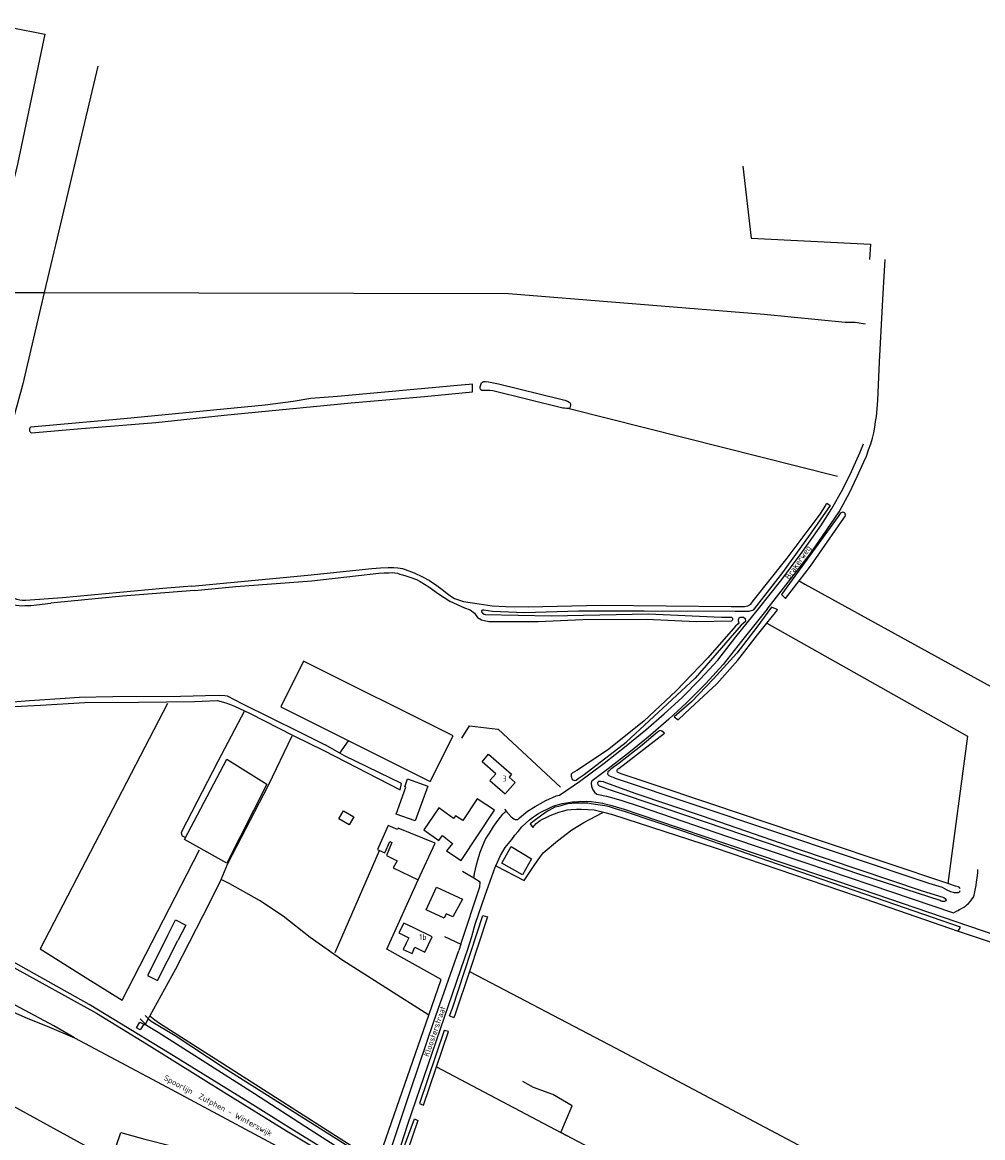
# Model space of a CAD drawing. Header units: metres. Extents: x 233829 to 239427, y 444283 to 448222.
# Tile 167 of 171: x 238157 to 238569, y 447624 to 448102. Entities that reach past the tile are written whole.
import ezdxf

# ---------------------------------------------------------------- set-up
doc = ezdxf.new("R2010")
doc.units = ezdxf.units.M
doc.header["$MEASUREMENT"] = 0
for name, color, linetype in [('ASSPOOR', 253, 'Continuous'), ('BIJGEBOUW', 4, 'Continuous'), ('DAKRAND', 4, 'Continuous'), ('DAKRAND-BYG', 4, 'Continuous'), ('FUNKTIEAAND', 253, 'Continuous'), ('HEG', 253, 'Continuous'), ('HEK', 253, 'Continuous'), ('HOOFDGEBOUW', 4, 'Continuous'), ('HUISNUMMER', 253, 'Continuous'), ('INSTEEKSLOOT', 153, 'Continuous'), ('KANTVERH', 253, 'Continuous'), ('MIDSLTGREPPEL', 253, 'Continuous'), ('OVLIJNOBJ', 253, 'Continuous'), ('RASTER', 253, 'Continuous'), ('STRAATNAAM', 253, 'Continuous')]:
    doc.layers.add(name, color=color, linetype=linetype)
doc.styles.get("Standard").update_dxf_attribs({"font": 'iso.shx'})

msp = doc.modelspace()

# ---------------------------------------------------------------- linework, layer by layer
at = {"layer": 'ASSPOOR'}
for points in [[(238000, 447758.66), (238004.43, 447756.24), (238054.32, 447729.45), (238101.06, 447704.44), (238134.94, 447686), (238144.48, 447681.1), (238158.9, 447674.76), (238168.51, 447670.93), (238179.18, 447666.31), (238170.39, 447671.48), (238156.02, 447679.17), (238102.62, 447708.09), (238047.44, 447737.8), (238006.23, 447759.85), (238000, 447763.24)], [(238179.18, 447666.31), (238218.92, 447645.22), (238279.64, 447612.64), (238302.59, 447600.27), (238305.59, 447598.63), (238306.48, 447598.07), (238311.83, 447595.25), (238319.78, 447591.1), (238365.24, 447566.53), (238405.28, 447545.1), (238487.5, 447500.73), (238488.87, 447500), (238517.1, 447484.95), (238531.75, 447476.98), (238572.8, 447454.99)]]:
    msp.add_lwpolyline(points, dxfattribs=at)
at = {"layer": 'BIJGEBOUW'}
for points in [[(238336.93, 447753.13), (238341.21, 447749.67), (238338.65, 447746.51), (238344.95, 447742.34), (238359.28, 447763.92), (238351.87, 447768.83), (238345.65, 447759.46), (238342.52, 447761.54), (238341.77, 447760.42)], [(238345.62, 447725.81), (238341.36, 447718.24), (238338.59, 447719.51), (238337.73, 447717.63), (238329.99, 447721.17), (238334.44, 447730.91), (238345.62, 447725.81)]]:
    msp.add_lwpolyline(points, dxfattribs=at)
at = {"layer": 'DAKRAND'}
for points in [[(238359.81, 447779.52), (238353.99, 447784.65), (238356.72, 447787.94), (238366.58, 447779.39), (238365.56, 447778.08)], [(238324.67, 447713.56), (238320.47, 447715.57), (238318.3, 447711.32), (238322.56, 447709.2)], [(238321.48, 447706.97), (238320.14, 447704.2), (238323.93, 447702.47), (238325.16, 447705.19)]]:
    msp.add_lwpolyline(points, dxfattribs=at)
at = {"layer": 'DAKRAND-BYG'}
for points in [[(238341.51, 447795.77), (238277.47, 447827.76), (238267.69, 447808.17), (238331.73, 447776.18), (238341.51, 447795.77)], [(238317.13, 447762.26), (238321.32, 447773.79), (238320.82, 447773.97), (238322.05, 447777.35), (238330.66, 447774.22), (238325.24, 447759.31), (238317.13, 447762.26)], [(238294.51, 447763.66), (238298.93, 447761.11), (238296.98, 447757.73), (238292.56, 447760.29), (238294.51, 447763.66)], [(238341.77, 447760.42), (238335.45, 447764.88), (238328.93, 447755.56), (238335.37, 447751), (238336.93, 447753.13)], [(238317.73, 447755.6), (238313.66, 447757.42), (238309.07, 447747.04), (238310.03, 447746.61)], [(238315.34, 447750.06), (238312.92, 447744.46), (238317.54, 447742.3), (238315.78, 447739.26), (238326.6, 447734.13), (238333.88, 447749.8), (238317.98, 447756.18), (238317.73, 447755.6)], [(238310.03, 447746.61), (238312.28, 447745.6), (238314.48, 447750.47), (238315.34, 447750.06)], [(238375.14, 447743.15), (238371.23, 447736.26), (238362.47, 447741.27), (238366.41, 447748.33), (238375.14, 447743.15)], [(238219.05, 447710.09), (238222.48, 447716.96), (238226.93, 447714.65), (238223.53, 447708.08)], [(238219.05, 447710.09), (238210.54, 447693.05), (238214.81, 447690.95), (238223.53, 447708.08)]]:
    msp.add_lwpolyline(points, dxfattribs=at)
at = {"layer": 'HEG'}
for p, q in [((238345.33, 447794.75), (238348.51, 447800.1)), ((238360.88, 447798.7), (238387.55, 447773.84))]:
    msp.add_line(p, q, dxfattribs=at)
at = {"layer": 'HEK'}
for points in [[(238261.62, 447775.16), (238244.58, 447741.22), (238226.38, 447751.39), (238244.53, 447785.75), (238261.62, 447775.16)], [(238020.47, 447595.75), (238032.26, 447592.64), (238050.57, 447587.77), (238068.29, 447583.11), (238095.8, 447576.11), (238110.61, 447572.09), (238112.56, 447571.57), (238113.95, 447571.19), (238117.2, 447570.31), (238123.34, 447568.65), (238125.61, 447566.5), (238147.89, 447560.57), (238171, 447554.43), (238174.9, 447566.49), (238180.11, 447582.74), (238190.68, 447616.44), (238148.5, 447639.5), (238143.13, 447642.52)], [(238199.07, 447625.79), (238209.44, 447623.02), (238231.99, 447617.17), (238242.5, 447614.37), (238248.67, 447610.94), (238267.45, 447599.01), (238286.13, 447585.9), (238296.54, 447577.98), (238301.87, 447591.88), (238303.07, 447594.56), (238304.17, 447594.44)]]:
    msp.add_lwpolyline(points, dxfattribs=at)
at = {"layer": 'HOOFDGEBOUW'}
for p, q in [((238368.12, 447775.85), (238365.56, 447778.08)), ((238322.56, 447709.2), (238321.48, 447706.97))]:
    msp.add_line(p, q, dxfattribs=at)
for points in [[(238359.81, 447779.52), (238357.32, 447776.67), (238363.85, 447770.96), (238368.12, 447775.85)], [(238325.16, 447705.19), (238329.44, 447703.12), (238332.63, 447709.71), (238324.67, 447713.56)]]:
    msp.add_lwpolyline(points, dxfattribs=at)
at = {"layer": 'INSTEEKSLOOT'}
msp.add_line((238463.72, 447844.84), (238463.94, 447844.76), dxfattribs=at)
for points in [[(238349.85, 447946.49), (238348.46, 447946.4), (238344.95, 447946.14), (238292, 447941.17), (238280.5, 447940.44), (238272.99, 447939.04), (238261.04, 447937.51), (238200.45, 447931.72), (238160.52, 447928.15)], [(238160.84, 447925.59), (238182.23, 447927.46), (238214.15, 447930.15), (238243.46, 447933.28), (238271.42, 447935.9), (238297.84, 447938.46), (238329.34, 447941.28), (238349.83, 447943.24), (238349.81, 447945.36), (238349.85, 447946.49)], [(238391.86, 447937.94), (238391.86, 447937.46), (238391.79, 447936.91), (238391.63, 447936.43), (238391.24, 447936.11), (238390.11, 447936.02), (238389.31, 447936.16), (238388.57, 447936.26), (238358.55, 447943.66), (238357.33, 447943.87), (238355.69, 447943.84), (238354.5, 447943.85), (238353.92, 447943.86), (238353.4, 447944.15), (238353.15, 447944.63), (238353.15, 447945.31), (238353.25, 447945.79), (238353.52, 447946.69), (238353.74, 447947.04), (238354.13, 447947.33), (238354.75, 447947.62), (238355.45, 447947.61), (238356.68, 447947.51), (238360.99, 447946.71), (238387.73, 447940.03), (238389.4, 447939.6), (238390.59, 447939.24), (238391.32, 447938.85), (238391.71, 447938.46), (238391.86, 447937.94)], [(238160.52, 447928.15), (238160.29, 447927.94), (238160.11, 447927.69), (238159.98, 447927.4), (238159.92, 447927.09), (238159.93, 447926.78), (238160, 447926.47), (238160.14, 447926.19), (238160.33, 447925.94), (238160.57, 447925.73), (238160.84, 447925.59)], [(238229.57, 447859.97), (238279.2, 447864.64), (238306.74, 447867.58), (238310.35, 447867.78), (238313.7, 447867.95), (238316.02, 447867.94), (238317.79, 447867.86), (238319.78, 447867.46), (238324.79, 447865.66), (238328.48, 447863.96), (238331.37, 447862.4), (238334.54, 447860.28), (238337.49, 447858.08), (238339.7, 447856.23), (238342.07, 447854.66), (238346.05, 447853.42), (238352.74, 447852.31), (238358.34, 447851.5), (238364.16, 447851.21), (238373.69, 447851.14), (238405.05, 447851.87), (238460.8, 447851.25), (238464.63, 447851.19), (238466.46, 447851.18), (238467.92, 447851.46), (238469.21, 447852.29), (238470.18, 447853.64), (238484.76, 447871.92), (238494.66, 447885.02), (238499.04, 447890.95), (238501.06, 447894.22), (238501.78, 447895.47)], [(238501.78, 447895.47), (238503.22, 447894.46), (238494.58, 447882.16), (238482.69, 447865.75), (238471.65, 447851.47), (238470.16, 447849.61), (238468.29, 447849.04), (238462.49, 447849.05), (238423.41, 447849.21), (238395.5, 447849.23), (238372.19, 447848.45), (238358.45, 447849.12), (238354.75, 447849.59), (238353.95, 447849.6), (238353.72, 447849.41), (238353.72, 447849.21), (238353.75, 447848.95), (238354.1, 447848.34), (238354.87, 447847.92)], [(238509.69, 447890.43), (238509.67, 447890.85), (238509.54, 447891.11), (238509.28, 447891.36), (238509.02, 447891.5), (238508.54, 447891.59), (238508.19, 447891.57), (238507.87, 447891.41), (238507.48, 447891.09), (238506.6, 447889.8), (238482.3, 447856.32), (238484, 447854.67), (238489.82, 447862.21), (238494.74, 447868.57), (238508.98, 447889.02), (238509.53, 447889.79), (238509.69, 447890.43)], [(238174.05, 447855.01), (238158.29, 447853.77), (238157.02, 447853.76), (238155.81, 447854), (238154.47, 447854.3), (238153.3, 447854.81), (238134.69, 447865.31), (238109.16, 447879.15), (238097.42, 447885.52)], [(238230.7, 447858.11), (238248.43, 447859.81), (238280.95, 447862.3), (238309.69, 447865.47), (238311.94, 447865.64), (238313.94, 447865.73), (238315.58, 447865.75), (238316.52, 447865.71), (238317.71, 447865.48), (238318.67, 447865.12), (238319.83, 447864.82), (238321.3, 447864.33), (238323.04, 447863.77), (238325.83, 447862.82), (238327.4, 447862), (238331.09, 447859.6), (238335.32, 447856.73), (238340.1, 447853.55), (238346.36, 447850.68), (238348.83, 447849.85), (238350.69, 447848.36), (238352.03, 447846.52), (238353.66, 447845.48), (238356.84, 447844.81), (238364.95, 447844.81), (238377.93, 447844.8), (238397.12, 447845.68), (238424.48, 447845.79), (238445.66, 447844.81), (238461.07, 447845.05)], [(238230.7, 447858.11), (238199.88, 447855.73), (238171.99, 447852.97), (238169.07, 447852.73)], [(238229.57, 447859.97), (238217.09, 447858.89), (238174.05, 447855.01)], [(238139.71, 447809.71), (238130.85, 447809.81), (238130.18, 447809.84), (238129.94, 447809.87), (238129.73, 447810.02), (238129.64, 447810.26), (238129.6, 447810.44), (238129.63, 447810.84), (238137.03, 447824.68), (238150.24, 447848.57), (238151.62, 447850.75), (238151.77, 447850.96), (238152.16, 447851.51), (238152.58, 447851.87), (238152.73, 447851.9), (238152.97, 447851.96), (238156.78, 447851.58), (238157.97, 447851.59), (238160.48, 447851.62), (238169.07, 447852.73)], [(238354.87, 447847.92), (238355.32, 447847.82), (238383.51, 447847.25), (238425.24, 447848.1), (238456.52, 447846.61), (238460.99, 447846.61)], [(238480.62, 447849.8), (238480.46, 447849.93), (238478.05, 447850.94), (238471.72, 447842.42), (238463.11, 447831.18), (238453.19, 447820.2), (238443.76, 447810.38), (238436.31, 447803.99), (238438.08, 447802.72), (238443.16, 447807.49), (238454.56, 447818.16), (238463.58, 447828.28), (238472.05, 447839.1), (238476.09, 447844.12), (238479.71, 447848.61), (238480.62, 447849.8)], [(238463.94, 447844.76), (238463.97, 447844.28), (238463.74, 447843.76), (238462.55, 447842.8), (238450.71, 447829.23), (238437.19, 447815.16), (238423.3, 447802.11), (238407.76, 447789.63), (238394.51, 447780.92), (238392.63, 447779.81), (238392.21, 447779.39), (238392.17, 447778.49), (238392.58, 447777.04), (238393.51, 447776.65), (238394.29, 447776.87), (238395.13, 447777.47), (238397.65, 447779.26), (238415.77, 447793.02), (238445.27, 447820.51)], [(238464.61, 447846.61), (238466.08, 447846.61), (238466.79, 447846.03), (238466.84, 447844.84), (238465.03, 447843.21), (238445.27, 447820.51)], [(238460.99, 447846.61), (238461.17, 447846.39), (238461.28, 447846.13), (238461.33, 447845.84), (238461.31, 447845.56), (238461.22, 447845.29), (238461.07, 447845.05)], [(238464.61, 447846.61), (238464.32, 447846.41), (238464.07, 447846.16), (238463.89, 447845.86), (238463.76, 447845.53), (238463.71, 447845.19), (238463.72, 447844.84)], [(238139.71, 447809.71), (238140.26, 447809.65), (238141.22, 447809.53), (238141.68, 447809.56), (238159.9, 447810.99), (238175.24, 447812), (238181.23, 447812.32), (238195.7, 447812.66), (238224.67, 447812.85), (238240.88, 447813.29), (238243.67, 447813.14), (238244.69, 447812.91), (238251.33, 447809.55), (238275.51, 447797.56), (238286.75, 447791.99)], [(238139.77, 447807.58), (238142.41, 447807.86), (238164.65, 447808.97), (238183.69, 447810.08), (238206.66, 447810.28), (238230.64, 447810.49), (238240.51, 447810.89), (238244.08, 447809.89), (238245.73, 447809.37), (238247.89, 447808.46), (238252.15, 447806.53)], [(238252.15, 447806.53), (238254.22, 447805.58), (238272.92, 447795.88), (238286.08, 447789.58)], [(238558.84, 447730.34), (238558.77, 447730.57), (238558.52, 447730.92), (238558.04, 447731.05), (238556.94, 447731.32), (238553.59, 447732.45), (238500.7, 447750.26), (238452.39, 447766.54), (238425.57, 447775.54), (238413.59, 447779.45), (238412.53, 447779.94), (238412.02, 447780.26), (238411.92, 447780.49), (238411.86, 447780.71), (238411.89, 447781), (238412.02, 447781.45), (238412.57, 447781.87), (238432.21, 447796.97), (238430.99, 447797.84), (238430.45, 447798.04), (238429.96, 447797.91), (238429.22, 447797.34), (238422.58, 447791.81), (238412.72, 447784.02), (238409.16, 447781.57), (238408.38, 447780.86), (238407.93, 447780.32), (238407.76, 447779.48), (238407.92, 447779.19), (238408.34, 447778.84), (238408.82, 447778.54), (238409.59, 447778.25)], [(238286.08, 447789.58), (238318.81, 447772.72), (238319.47, 447775.42), (238294.98, 447787.3), (238293.02, 447788.42), (238286.75, 447791.99)], [(238000, 447779.91), (238069.45, 447742.74), (238091.34, 447730.55), (238139.45, 447704.03), (238188.73, 447676.94), (238210.16, 447663.79), (238244.2, 447642.51), (238270.13, 447626.59), (238292.31, 447613.21), (238295.8, 447611.01), (238303.24, 447604.1), (238304.23, 447605.39), (238302.61, 447607.45), (238298.3, 447611.3), (238296.45, 447612.75), (238290.42, 447616.16), (238273.29, 447626.65), (238255.67, 447637.67), (238219.83, 447659.83), (238185.51, 447680.62), (238126.82, 447713.49), (238090.68, 447734)], [(238552.85, 447725.32), (238552.78, 447725.16), (238552.52, 447724.94), (238552.23, 447724.81), (238551.68, 447724.78), (238551.14, 447724.85), (238550.72, 447725.02), (238550.33, 447725.18), (238516.7, 447736.09), (238432.84, 447764.58), (238407.75, 447772.91), (238405.57, 447773.8), (238404.31, 447774.26), (238403.77, 447774.78), (238403.55, 447775.71), (238403.68, 447776.13), (238404.07, 447776.35), (238404.71, 447776.38), (238405.81, 447776.21), (238406.87, 447775.75), (238419.91, 447771.16), (238448.33, 447761.54), (238489.22, 447747.31), (238542.22, 447729.48), (238551.92, 447726.46), (238552.43, 447726.1), (238552.85, 447725.32)], [(238409.59, 447778.25), (238410.13, 447778.02), (238410.94, 447777.72), (238545.43, 447732.71), (238551.24, 447730.97), (238553.17, 447729.77), (238554.77, 447729.11), (238555.86, 447728.78), (238556.31, 447728.71), (238556.8, 447728.65), (238557.21, 447728.64), (238557.51, 447728.64), (238557.99, 447728.64), (238558.15, 447728.7), (238558.47, 447728.8), (238558.63, 447728.89), (238558.76, 447729.05), (238558.8, 447729.15), (238558.89, 447729.47)], [(238559.05, 447713.76), (238523.04, 447726.19), (238476.44, 447742.24), (238440.43, 447754.74), (238415.38, 447763.27), (238411.14, 447764.59), (238408.57, 447765.31), (238406.55, 447765.78), (238403.59, 447766.22), (238400.79, 447766.65), (238399.34, 447766.89), (238397.83, 447766.99), (238396.32, 447767), (238395.35, 447766.98), (238393.67, 447766.92), (238392.39, 447766.8), (238390.71, 447766.68), (238389.94, 447766.5), (238388.62, 447766.15), (238387.71, 447765.84), (238386.74, 447765.55), (238385.2, 447765.18), (238383.91, 447764.54), (238382.55, 447763.78), (238380.74, 447762.66), (238374.56, 447758.1), (238375.74, 447756.58), (238377.14, 447758.28), (238378.79, 447759.52), (238379.79, 447760.06), (238381.43, 447760.85), (238383.18, 447761.61)], [(238383.18, 447761.61), (238385.02, 447762.44), (238386.89, 447763.1), (238388.99, 447763.7), (238390.37, 447764.05), (238392.08, 447764.23), (238394.43, 447764.34), (238396.49, 447764.33), (238399.29, 447764.25), (238401.99, 447764.04), (238405.95, 447763.14), (238409.8, 447762.15), (238415.65, 447760.28), (238453.85, 447747.83), (238514.3, 447727.22), (238558.11, 447712.12), (238559.05, 447713.76)], [(238356.27, 447718.23), (238348.51, 447694.79), (238342.45, 447676.48), (238341.86, 447674.9), (238340, 447675.78), (238341.21, 447679.03), (238354.35, 447718.79), (238356.27, 447718.23)], [(238339.58, 447669.16), (238337.74, 447669.48), (238327.1, 447638.22), (238328.78, 447637.52), (238339.58, 447669.16)], [(238326.38, 447630.94), (238319.86, 447611.68), (238319.29, 447610.82), (238318.47, 447610.55), (238317.94, 447611.17), (238318.26, 447612.6), (238318.32, 447613.32), (238318.69, 447614.61), (238325.01, 447631.62), (238326.38, 447630.94)]]:
    msp.add_lwpolyline(points, dxfattribs=at)
at = {"layer": 'KANTVERH'}
for points in [[(238476.12, 447850.11), (238477.14, 447851.38), (238494.71, 447873.98), (238499.85, 447881.35), (238507.08, 447891.87), (238511.45, 447899.92), (238514.73, 447906.98), (238517.67, 447913.17), (238518.71, 447915.68), (238519.61, 447918.36), (238520.59, 447920.94), (238521.29, 447923.36), (238521.85, 447925.6), (238522.32, 447928.02), (238522.65, 447930.58), (238523.08, 447932.72), (238523.33, 447935.98), (238523.57, 447939.72), (238524.34, 447956.09), (238525.94, 447985.32), (238526.75, 448000)], [(238363.56, 447764.41), (238364.31, 447763.55), (238366.47, 447761.08), (238366.98, 447760.66), (238367.59, 447760.24), (238368.14, 447759.94), (238368.52, 447759.88), (238369.26, 447760), (238370.07, 447760.64), (238373.37, 447763.45), (238376.67, 447765.49), (238381.32, 447768.03), (238385.65, 447770.07), (238387.16, 447770.31), (238395.76, 447776.24), (238406.24, 447784.1), (238415.66, 447791.47), (238424.17, 447798.34), (238432.07, 447805.24), (238439.55, 447812.11), (238447.65, 447820.27), (238455.08, 447828.3), (238462.77, 447838.23), (238472.51, 447850.3), (238482.41, 447862.82), (238490.72, 447873.91), (238499.14, 447885.73), (238503.95, 447893.3), (238508.61, 447901.54), (238512.36, 447909.08), (238515.92, 447917.04), (238517.52, 447920.89)], [(238476.12, 447850.11), (238474.88, 447848.46), (238465.14, 447836.38), (238457.37, 447826.36), (238449.81, 447818.18), (238441.65, 447809.96), (238434.06, 447802.99), (238426.1, 447796.03), (238417.53, 447789.12), (238408.07, 447781.72), (238401.09, 447776.48), (238400.92, 447776.18), (238400.77, 447775.55), (238400.88, 447774.25), (238401.28, 447772.96), (238402.08, 447771.68), (238403.11, 447770.8)], [(238346.59, 447700.66), (238347.81, 447704.42), (238349.52, 447709.84), (238351.01, 447715.15), (238355.3, 447727.54), (238359.57, 447739.59), (238359.81, 447740.12), (238361.85, 447744.5), (238363.9, 447747.9), (238365.3, 447749.6), (238366.7, 447751.42), (238367.93, 447753.25), (238369.39, 447754.85), (238370.98, 447756.77), (238372.86, 447758.5), (238374.35, 447759.87), (238375.58, 447760.83), (238376.9, 447761.62), (238377.84, 447762.33), (238379.42, 447763.18), (238379.97, 447763.57), (238382.1, 447764.52), (238382.72, 447764.84), (238384.43, 447765.7), (238385.36, 447765.95), (238387.23, 447766.51), (238388.3, 447766.83), (238390.1, 447767.14), (238390.97, 447767.29), (238392.78, 447767.51), (238393.68, 447767.57), (238395.26, 447767.72)], [(238395.26, 447767.72), (238395.97, 447767.78), (238397.54, 447767.73), (238398.8, 447767.79), (238400.51, 447767.65), (238400.89, 447767.65), (238402.72, 447767.41), (238403.82, 447767.18), (238405.52, 447766.97), (238406.58, 447766.65), (238407.8, 447766.41), (238409.57, 447765.92), (238411.82, 447765.29), (238414.45, 447764.47), (238429.13, 447759.45), (238469.77, 447745.86), (238516.82, 447729.91), (238574.19, 447710.38), (238632.2, 447691.09)], [(238403.11, 447770.8), (238403.84, 447770.66), (238407.34, 447769.99), (238410.46, 447769.03), (238413.93, 447768.11), (238421.29, 447765.65), (238459.22, 447752.68), (238492.79, 447741.42), (238520.54, 447732.01), (238556.04, 447719.92), (238556.98, 447720.59), (238557.83, 447721.02), (238558.61, 447721.38), (238559.52, 447721.77), (238560.5, 447722.4), (238561.32, 447722.96), (238561.93, 447723.49), (238562.48, 447723.99), (238563.4, 447725.09), (238564.11, 447725.89), (238564.56, 447726.66), (238564.84, 447727.46), (238565.02, 447728.27), (238565.27, 447729.65), (238565.7, 447731.66), (238565.92, 447733.27), (238566.21, 447734.75), (238566.44, 447737.17), (238566.45, 447738.51)], [(238350.4, 447734.76), (238350.77, 447736.85), (238351.51, 447740.49), (238352.3, 447743.04), (238353.12, 447745.92), (238354.25, 447748.76), (238355.46, 447751.59), (238357.09, 447754.16), (238358.73, 447756.61), (238360.33, 447758.95), (238361.86, 447760.99), (238362.82, 447762.23), (238363.59, 447762.9), (238364.31, 447763.55)], [(238344.91, 447706.5), (238352.98, 447731.13), (238353.15, 447733.13), (238350.4, 447734.76), (238345.58, 447737.62)], [(238337.87, 447709.86), (238344.91, 447706.5), (238344.01, 447703.75)], [(238209.56, 447675.93), (238210.98, 447674.53), (238212.09, 447673.51), (238222.35, 447667.44), (238243.37, 447653.51), (238291.46, 447623.17), (238308.48, 447612.55), (238311.16, 447612.69), (238312.1, 447613.14), (238313.3, 447614.1), (238313.68, 447615.1), (238323.56, 447644.7), (238333.28, 447673.35), (238344.01, 447703.75)], [(238317.8, 447616.15), (238322.09, 447629.33), (238346.59, 447700.66)], [(238208.99, 447672.25), (238207.35, 447669.76), (238205.89, 447670.6), (238207.28, 447673.14), (238208.99, 447672.25)], [(238207.42, 447674.52), (238209.71, 447672.26), (238210.17, 447671.81), (238215.08, 447668.75), (238256.41, 447642.51), (238280.24, 447627.05), (238301.22, 447613.7)]]:
    msp.add_lwpolyline(points, dxfattribs=at)
at = {"layer": 'MIDSLTGREPPEL'}
for points in [[(238189.3, 448082.74), (238173.89, 448018.2), (238166.29, 447985.78)], [(238166.29, 447985.78), (238156.99, 447946.11), (238151.87, 447927.38)], [(238252.15, 447806.53), (238240.72, 447784.8), (238225.02, 447754.41), (238225.07, 447753.67), (238225.26, 447753.26), (238225.4, 447752.98), (238226.51, 447752.33)]]:
    msp.add_lwpolyline(points, dxfattribs=at)
at = {"layer": 'OVLIJNOBJ'}
for points in [[(238359.81, 447740.12), (238371.96, 447733.81), (238376.64, 447740.67), (238380.21, 447745.64), (238386.26, 447750.84), (238392.41, 447755.57), (238397.58, 447758.66), (238402.68, 447761.42), (238405.75, 447762.92)], [(238331.18, 447676.14), (238336.4, 447691.45), (238313.18, 447704.45), (238326.6, 447734.13)]]:
    msp.add_lwpolyline(points, dxfattribs=at)
at = {"layer": 'RASTER'}
for p, q in [((238141.63, 447985.84), (238166.29, 447985.78)), ((238391.24, 447936.11), (238506.26, 447907.06)), ((238293.02, 447788.42), (238296.77, 447793.64)), ((238290.92, 447702.92), (238310.03, 447746.61)), ((238334.41, 447654.02), (238390.44, 447624.4))]:
    msp.add_line(p, q, dxfattribs=at)
for points in [[(238000, 448005.37), (238017.15, 448017.63), (238051.92, 448043.11), (238065.9, 448053.41), (238088.26, 448069.49), (238116.27, 448090.17), (238124.78, 448096.55), (238127.91, 448098.59), (238129.88, 448099.64), (238131.24, 448100.34), (238133.27, 448101), (238134.79, 448101.35), (238136.04, 448101.53), (238137.43, 448101.59), (238138.75, 448101.58), (238140.52, 448101.34), (238143.02, 448100.81), (238145.63, 448100.41), (238148.91, 448099.84), (238152.13, 448099.4), (238166.5, 448096.56), (238154.8, 448040.83), (238145.02, 448000)], [(238465.7, 448039.95), (238469.26, 448009.12), (238520.43, 448006.47), (238519.99, 448000)], [(238166.29, 447985.78), (238365.26, 447985.31), (238474.91, 447976.54), (238509.65, 447973.1), (238513.93, 447973.04), (238518.11, 447972.37), (238518.13, 447972.51)], [(238489.82, 447862.21), (238492.25, 447860.8), (238580.68, 447812.25), (238585.29, 447812.48), (238592.68, 447814.51), (238599.83, 447816.24), (238606.59, 447818.18), (238610.03, 447818.91), (238614.99, 447820.03), (238621.87, 447821.76), (238626.13, 447822.82), (238628.76, 447823.26), (238631.15, 447823.77), (238633.38, 447823.98), (238636.43, 447823.77), (238682.25, 447816.49), (238693.63, 447814.36), (238698.77, 447814.21)], [(238476.09, 447844.12), (238562.03, 447795.64), (238553.59, 447732.45)], [(238219.08, 447809.71), (238164.56, 447704.56), (238184.92, 447691.66), (238199.66, 447682.48), (238225.04, 447731.66), (238232.84, 447746.92)], [(238348.51, 447800.1), (238360.76, 447798.72), (238360.88, 447798.7)], [(238242.15, 447734.29), (238244.97, 447741.05), (238262.38, 447774.72), (238272.59, 447795.76)], [(238211.6, 447675.81), (238213.67, 447674.11), (238215.69, 447672.7), (238241.23, 447656.33), (238306.57, 447614.65), (238309.83, 447614.82), (238311.74, 447620.19), (238331.18, 447676.14), (238294.31, 447699.58), (238280.33, 447709.45), (238268.75, 447718.57), (238258.61, 447725.18), (238245.76, 447732.42), (238242.15, 447734.29), (238234.24, 447718.62), (238222.55, 447695.82), (238211.6, 447675.81)], [(238558.11, 447712.12), (238731.22, 447654.35), (238764.06, 447643.06)], [(238348.51, 447694.79), (238411.23, 447661.98), (238498.92, 447615.53), (238559.64, 447582.95), (238545.86, 447549.21), (238543.07, 447543.04), (238427.49, 447604.88), (238387.75, 447625.82), (238392.6, 447637.27), (238384.23, 447642.03), (238375.98, 447645.15), (238371.42, 447647.66)], [(238208.99, 447672.25), (238209.54, 447671.89), (238210.98, 447674.68), (238211.6, 447675.81)], [(238181.95, 447574.73), (238182.65, 447577.28), (238192.9, 447607.88), (238199.07, 447625.79)]]:
    msp.add_lwpolyline(points, dxfattribs=at)

# ---------------------------------------------------------------- texts
at = {"layer": 'FUNKTIEAAND'}
msp.add_text('Spoorlijn  Zutphen - Winterswijk', height=2.5, rotation=332.0253, dxfattribs=at).set_placement((238217.27, 447648.43))
at = {"layer": 'HUISNUMMER'}
for s, p in [('3', (238362.72, 447776.26)), ('1b', (238327.05, 447708.34))]:
    msp.add_text(s, height=2.5, dxfattribs=at).set_placement(p)
at = {"layer": 'STRAATNAAM'}
for s, rotation, p in [('Brakerweg', 55.196, (238485.64, 447862.58)), ('Kloosterstraat', 70.9669, (238331.11, 447658.09))]:
    msp.add_text(s, height=2.5, rotation=rotation, dxfattribs=at).set_placement(p)

doc.saveas('drawing.dxf')
